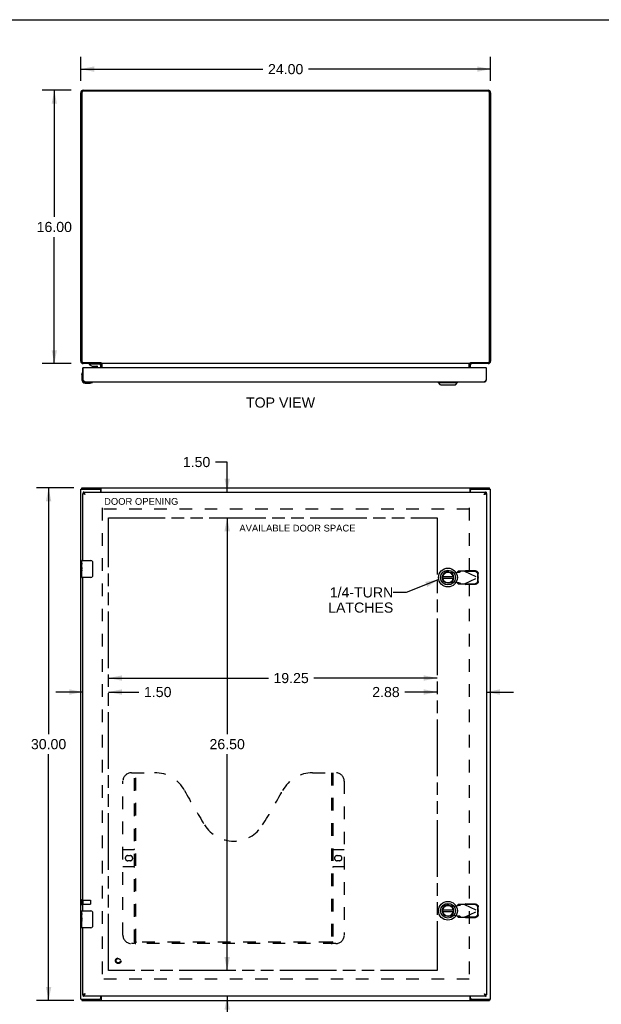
# Model space of a CAD drawing. Header units: inches. Extents: x 0 to 134, y 0 to 87.
# Tile 3 of 4: x 32 to 66, y 29 to 87. Entities that reach past the tile are written whole.
import ezdxf

# ---------------------------------------------------------------- set-up
doc = ezdxf.new("R2010")
doc.units = ezdxf.units.IN
doc.header["$LTSCALE"] = 7.375318
doc.header["$MEASUREMENT"] = 0
doc.linetypes.add('HIDDEN', pattern=[0.2, 0.1, -0.1])
doc.linetypes.add('PHANTOM', pattern=[0.8, 0.45, -0.05, 0.1, -0.05, 0.1, -0.05])
doc.layers.get('0').update_dxf_attribs({"linetype": 'CONTINUOUS'})
for name, color, linetype in [('02___PRT_ALL_AXES', 7, 'CONTINUOUS'), ('1-4_TURN_LH_OVER_24', 7, 'CONTINUOUS'), ('AVAILABLE_DOOR_SPACE', 7, 'CONTINUOUS'), ('DEFAULT_2', 8, 'HIDDEN'), ('DIMENSIONS', 7, 'CONTINUOUS')]:
    doc.layers.add(name, color=color, linetype=linetype)
doc.styles.get("Standard").update_dxf_attribs({"font": 'arial.ttf'})
doc.dimstyles.new('DIMSTYLE_1', dxfattribs={"dimtxt": 0.591603, "dimasz": 0.788804, "dimexe": 0.09, "dimexo": 0.07, "dimgap": 0.0375, "dimtad": 0, "dimtih": 1, "dimtoh": 1, "dimzin": 4, "dimdsep": 46, "dimtxsty": 'Standard', "dimblk": '_FILLED', "dimblk1": '_FILLED', "dimblk2": '_FILLED', "dimcen": 0.09, "dimazin": 1, "dimtfac": 1, "dimtofl": 0, "dimtmove": 0, "dimatfit": 3, "dimldrblk": '_FILLED', "dimfxl": 1, "dimtolj": 1, "dimtzin": 4, "dimarcsym": 0})
doc.dimstyles.get("Standard").update_dxf_attribs({"dimtxt": 0.670483, "dimasz": 0.788804, "dimexe": 0.09, "dimexo": 0.07, "dimgap": 0.09, "dimtad": 0, "dimtih": 1, "dimtoh": 1, "dimzin": 4, "dimdsep": 46, "dimtxsty": 'Standard', "dimblk": '_FILLED', "dimblk1": '_FILLED', "dimblk2": '_FILLED', "dimcen": 0.09, "dimazin": 1, "dimtp": 0.01, "dimtm": 0.01, "dimtfac": 1, "dimtofl": 0, "dimtmove": 0, "dimatfit": 3, "dimldrblk": '_FILLED', "dimfxl": 1, "dimtolj": 1, "dimtzin": 4, "dimarcsym": 0})

# ---------------------------------------------------------------- blocks, each defined once
blk = doc.blocks.new('_FILLED')
at = {"color": 0, "linetype": 'ByBlock'}
blk.add_solid([(0, 0), (-1, 0.2), (-1, -0.2)], dxfattribs=at)
blk = doc.blocks.new('*D1')
at = {"layer": 'DIMENSIONS', "color": 2, "linetype": 'Continuous'}
for p, q in [((35.355, 83.192), (35.355, 84.587)), ((59.355, 83.192), (59.355, 84.587)), ((35.355, 83.877), (46.026, 83.877)), ((59.355, 83.877), (48.685, 83.877))]:
    blk.add_line(p, q, dxfattribs=at)
at = {"layer": 'DIMENSIONS', "color": 2, "linetype": 'Continuous', "xscale": 0.7888040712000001, "yscale": 0.7888040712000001, "zscale": 0.7888040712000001, "rotation": 180}
blk.add_blockref('_FILLED', (35.355, 83.877), dxfattribs=at)
at = {"layer": 'DIMENSIONS', "color": 2, "linetype": 'Continuous', "xscale": 0.7888040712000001, "yscale": 0.7888040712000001, "zscale": 0.7888040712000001}
blk.add_blockref('_FILLED', (59.355, 83.877), dxfattribs=at)
at = {"layer": 'DIMENSIONS', "color": 2, "linetype": 'Continuous', "insert": (47.355, 84.173), "char_height": 0.5916, "width": 2.06731, "attachment_point": 2, "line_spacing_factor": 0.9}
blk.add_mtext('24.00', dxfattribs=at)
blk = doc.blocks.new('*D2')
at = {"layer": 'DIMENSIONS', "color": 2, "linetype": 'Continuous'}
for p, q in [((34.946, 59.374), (32.765, 59.374)), ((33.475, 59.374), (33.475, 44.965)), ((33.475, 29.374), (33.475, 43.782)), ((34.946, 29.374), (32.765, 29.374))]:
    blk.add_line(p, q, dxfattribs=at)
at = {"layer": 'DIMENSIONS', "color": 2, "linetype": 'Continuous', "xscale": 0.7888040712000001, "yscale": 0.7888040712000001, "zscale": 0.7888040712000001}
for p, rotation in [((33.475, 59.374), 90), ((33.475, 29.374), 270)]:
    blk.add_blockref('_FILLED', p, dxfattribs=dict(at, rotation=rotation))
at = {"layer": 'DIMENSIONS', "color": 2, "linetype": 'Continuous', "insert": (33.475, 44.669), "char_height": 0.5916, "width": 2.06731, "attachment_point": 2, "line_spacing_factor": 0.9}
blk.add_mtext('30.00', dxfattribs=at)
blk = doc.blocks.new('*D3')
at = {"layer": 'DIMENSIONS', "color": 2, "linetype": 'Continuous'}
for p, q in [((34.803, 82.639), (33.099, 82.639)), ((33.809, 82.639), (33.809, 75.231)), ((33.809, 66.639), (33.809, 74.048)), ((34.803, 66.639), (33.099, 66.639))]:
    blk.add_line(p, q, dxfattribs=at)
at = {"layer": 'DIMENSIONS', "color": 2, "linetype": 'Continuous', "xscale": 0.7888040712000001, "yscale": 0.7888040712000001, "zscale": 0.7888040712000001}
for p, rotation in [((33.809, 82.639), 90), ((33.809, 66.639), 270)]:
    blk.add_blockref('_FILLED', p, dxfattribs=dict(at, rotation=rotation))
at = {"layer": 'DIMENSIONS', "color": 2, "linetype": 'Continuous', "insert": (33.809, 74.935), "char_height": 0.5916, "width": 2.06731, "attachment_point": 2, "line_spacing_factor": 0.9}
blk.add_mtext('16.00', dxfattribs=at)
blk = doc.blocks.new('*D7')
at = {"layer": 'DIMENSIONS', "color": 2, "linetype": 'Continuous'}
for p, q in [((36.98, 48.241), (46.344, 48.241)), ((56.23, 48.241), (49.003, 48.241))]:
    blk.add_line(p, q, dxfattribs=at)
at = {"layer": 'DIMENSIONS', "color": 2, "linetype": 'Continuous', "xscale": 0.7888040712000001, "yscale": 0.7888040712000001, "zscale": 0.7888040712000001, "rotation": 180}
blk.add_blockref('_FILLED', (36.98, 48.241), dxfattribs=at)
at = {"layer": 'DIMENSIONS', "color": 2, "linetype": 'Continuous', "xscale": 0.7888040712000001, "yscale": 0.7888040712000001, "zscale": 0.7888040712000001}
blk.add_blockref('_FILLED', (56.23, 48.241), dxfattribs=at)
at = {"layer": 'DIMENSIONS', "color": 2, "linetype": 'Continuous', "insert": (47.673, 48.537), "char_height": 0.5916, "width": 2.06731, "attachment_point": 2, "line_spacing_factor": 0.9}
blk.add_mtext('19.25', dxfattribs=at)
blk = doc.blocks.new('*D8')
at = {"layer": 'DIMENSIONS', "color": 2, "linetype": 'Continuous'}
for p, q in [((56.23, 47.423), (54.326, 47.423)), ((59.105, 47.423), (60.683, 47.423))]:
    blk.add_line(p, q, dxfattribs=at)
at = {"layer": 'DIMENSIONS', "color": 2, "linetype": 'Continuous', "xscale": 0.7888040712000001, "yscale": 0.7888040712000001, "zscale": 0.7888040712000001}
blk.add_blockref('_FILLED', (56.23, 47.423), dxfattribs=at)
at = {"layer": 'DIMENSIONS', "color": 2, "linetype": 'Continuous', "xscale": 0.7888040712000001, "yscale": 0.7888040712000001, "zscale": 0.7888040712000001, "rotation": 180}
blk.add_blockref('_FILLED', (59.105, 47.423), dxfattribs=at)
at = {"layer": 'DIMENSIONS', "color": 2, "linetype": 'Continuous', "insert": (54.03, 47.719), "char_height": 0.5916, "width": 1.60766, "attachment_point": 3, "line_spacing_factor": 0.9}
blk.add_mtext('2.88', dxfattribs=at)
blk = doc.blocks.new('*D9')
at = {"layer": 'DIMENSIONS', "color": 2, "linetype": 'Continuous'}
for p, q in [((35.48, 47.423), (33.903, 47.423)), ((36.98, 47.423), (38.765, 47.423))]:
    blk.add_line(p, q, dxfattribs=at)
at = {"layer": 'DIMENSIONS', "color": 2, "linetype": 'Continuous', "xscale": 0.7888040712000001, "yscale": 0.7888040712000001, "zscale": 0.7888040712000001}
blk.add_blockref('_FILLED', (35.48, 47.423), dxfattribs=at)
at = {"layer": 'DIMENSIONS', "color": 2, "linetype": 'Continuous', "xscale": 0.7888040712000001, "yscale": 0.7888040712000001, "zscale": 0.7888040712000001, "rotation": 180}
blk.add_blockref('_FILLED', (36.98, 47.423), dxfattribs=at)
at = {"layer": 'DIMENSIONS', "color": 2, "linetype": 'Continuous', "insert": (39.061, 47.719), "char_height": 0.5916, "width": 1.60766, "attachment_point": 1, "line_spacing_factor": 0.9}
blk.add_mtext('1.50', dxfattribs=at)
blk = doc.blocks.new('*D10')
at = {"layer": 'DIMENSIONS', "color": 2, "linetype": 'Continuous'}
for p, q in [((43.93, 60.883), (43.239, 60.883)), ((43.93, 59.124), (43.93, 60.883)), ((43.93, 57.624), (43.93, 56.046))]:
    blk.add_line(p, q, dxfattribs=at)
at = {"layer": 'DIMENSIONS', "color": 2, "linetype": 'Continuous', "xscale": 0.7888040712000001, "yscale": 0.7888040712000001, "zscale": 0.7888040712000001}
for p, rotation in [((43.93, 59.124), 270), ((43.93, 57.624), 90)]:
    blk.add_blockref('_FILLED', p, dxfattribs=dict(at, rotation=rotation))
at = {"layer": 'DIMENSIONS', "color": 2, "linetype": 'Continuous', "insert": (42.944, 61.179), "char_height": 0.5916, "width": 1.60766, "attachment_point": 3, "line_spacing_factor": 0.9}
blk.add_mtext('1.50', dxfattribs=at)
blk = doc.blocks.new('*D11')
at = {"layer": 'DIMENSIONS', "color": 2, "linetype": 'Continuous'}
for p, q in [((43.93, 57.624), (43.93, 44.965)), ((43.93, 31.124), (43.93, 43.782))]:
    blk.add_line(p, q, dxfattribs=at)
at = {"layer": 'DIMENSIONS', "color": 2, "linetype": 'Continuous', "xscale": 0.7888040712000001, "yscale": 0.7888040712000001, "zscale": 0.7888040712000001}
for p, rotation in [((43.93, 57.624), 90), ((43.93, 31.124), 270)]:
    blk.add_blockref('_FILLED', p, dxfattribs=dict(at, rotation=rotation))
at = {"layer": 'DIMENSIONS', "color": 2, "linetype": 'Continuous', "insert": (43.93, 44.669), "char_height": 0.5916, "width": 2.06731, "attachment_point": 2, "line_spacing_factor": 0.9}
blk.add_mtext('26.50', dxfattribs=at)
blk = doc.blocks.new('*D12')
at = {"layer": 'DIMENSIONS', "color": 2, "linetype": 'Continuous'}
for p, q in [((43.93, 31.124), (43.93, 32.701)), ((43.93, 29.624), (43.93, 27.911)), ((43.93, 27.911), (43.318, 27.911))]:
    blk.add_line(p, q, dxfattribs=at)
at = {"layer": 'DIMENSIONS', "color": 2, "linetype": 'Continuous', "xscale": 0.7888040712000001, "yscale": 0.7888040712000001, "zscale": 0.7888040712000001}
for p, rotation in [((43.93, 31.124), 270), ((43.93, 29.624), 90)]:
    blk.add_blockref('_FILLED', p, dxfattribs=dict(at, rotation=rotation))
at = {"layer": 'DIMENSIONS', "color": 2, "linetype": 'Continuous', "insert": (43.022, 28.207), "char_height": 0.5916, "width": 1.60766, "attachment_point": 3, "line_spacing_factor": 0.9}
blk.add_mtext('1.50', dxfattribs=at)

msp = doc.modelspace()

# ---------------------------------------------------------------- linework, layer by layer
at = {"color": 7, "linetype": 'Continuous'}
for p, q in [((0, 86.768), (134.097, 86.768)), ((35.508, 66.391), (35.48, 66.391)), ((35.854, 66.634), (35.854, 66.595)), ((35.854, 66.634), (36.444, 66.634)), ((35.854, 66.595), (36.024, 66.497)), ((36.024, 66.497), (36.306, 66.497)), ((36.059, 66.639), (36.058, 66.634)), ((36.118, 66.48), (36.258, 66.48)), ((36.318, 66.639), (36.318, 66.634)), ((36.338, 66.391), (36.338, 66.465)), ((36.523, 66.556), (36.523, 66.391)), ((36.53, 66.7), (36.53, 66.639)), ((36.551, 66.683), (36.53, 66.657)), ((36.605, 66.391), (36.605, 66.569)), ((58.105, 66.391), (58.105, 66.569)), ((58.159, 66.683), (58.18, 66.657)), ((58.18, 66.7), (58.18, 66.639)), ((59.077, 66.391), (59.105, 66.391)), ((35.42, 65.996), (35.423, 66.034)), ((35.42, 65.996), (35.42, 65.706)), ((35.467, 66.131), (35.467, 66.131)), ((35.48, 65.701), (35.493, 65.701)), ((59.105, 65.701), (59.092, 65.701)), ((35.62, 65.506), (35.91, 65.506)), ((36.038, 65.551), (36.042, 65.552)), ((36.042, 65.552), (36.043, 65.553)), ((56.303, 65.527), (56.303, 65.566)), ((56.303, 65.527), (57.406, 65.527)), ((56.422, 65.409), (56.303, 65.527)), ((56.422, 65.409), (57.288, 65.409)), ((57.288, 65.409), (57.406, 65.527)), ((57.406, 65.527), (57.406, 65.566)), ((35.418, 59.299), (35.418, 59.374)), ((36.527, 59.299), (36.527, 59.374)), ((58.183, 59.299), (58.183, 59.374)), ((59.292, 59.299), (59.292, 59.374)), ((35.48, 59.049), (35.493, 59.049)), ((35.493, 59.124), (35.493, 59.049)), ((35.615, 58.989), (35.605, 58.996)), ((36.47, 59.299), (36.527, 59.299)), ((58.183, 59.299), (58.24, 59.299)), ((59.092, 59.124), (59.092, 59.049)), ((59.105, 59.049), (59.092, 59.049)), ((35.435, 55.124), (35.945, 55.124)), ((36.045, 55.024), (36.045, 54.224)), ((35.42, 54.508), (35.42, 54.542)), ((35.42, 54.139), (35.42, 54.278)), ((35.945, 54.124), (35.435, 54.124)), ((57.167, 54.162), (56.542, 54.162)), ((56.542, 54.084), (57.167, 54.084)), ((35.435, 34.624), (35.945, 34.624)), ((57.167, 34.662), (56.542, 34.662)), ((56.542, 34.584), (57.167, 34.584)), ((35.42, 34.008), (35.42, 34.042)), ((36.045, 34.524), (36.045, 33.724)), ((35.42, 33.639), (35.42, 33.778)), ((35.945, 33.624), (35.435, 33.624)), ((35.418, 29.449), (35.418, 29.374)), ((35.48, 29.699), (35.493, 29.699)), ((35.493, 29.624), (35.493, 29.699)), ((36.527, 29.449), (36.47, 29.449)), ((36.527, 29.449), (36.527, 29.374)), ((58.24, 29.449), (58.183, 29.449)), ((58.183, 29.449), (58.183, 29.374)), ((58.97, 29.759), (58.98, 29.751)), ((59.105, 29.699), (59.092, 29.699)), ((59.092, 29.624), (59.092, 29.699)), ((59.292, 29.449), (59.292, 29.374))]:
    msp.add_line(p, q, dxfattribs=at)
at = {"color": 3, "linetype": 'Continuous'}
for p, q in [((35.355, 66.784), (35.355, 82.494)), ((35.418, 82.496), (35.418, 66.782)), ((59.212, 82.576), (35.498, 82.576)), ((35.5, 82.639), (59.21, 82.639)), ((59.292, 66.782), (59.292, 82.496)), ((59.355, 82.494), (59.355, 66.784)), ((35.48, 65.701), (35.48, 66.391)), ((35.493, 65.701), (35.493, 66.376)), ((35.498, 66.702), (36.527, 66.702)), ((36.53, 66.639), (35.5, 66.639)), ((59.077, 66.391), (35.508, 66.391)), ((36.53, 66.391), (36.53, 66.569)), ((36.557, 66.639), (36.557, 66.681)), ((58.153, 66.639), (36.557, 66.639)), ((36.592, 66.631), (36.589, 66.634)), ((36.607, 66.391), (36.607, 66.624)), ((58.103, 66.391), (58.103, 66.624)), ((58.153, 66.639), (58.153, 66.681)), ((58.168, 66.693), (58.172, 66.695)), ((59.21, 66.639), (58.18, 66.639)), ((58.18, 66.391), (58.18, 66.569)), ((58.183, 66.702), (59.212, 66.702)), ((59.092, 66.376), (59.092, 65.701)), ((59.105, 65.701), (59.105, 66.391)), ((35.615, 65.566), (58.97, 65.566)), ((35.418, 59.374), (59.292, 59.374)), ((36.549, 59.345), (36.546, 59.353)), ((35.355, 29.449), (35.355, 59.299)), ((35.355, 59.299), (36.47, 59.299)), ((35.48, 55.124), (35.48, 59.049)), ((35.493, 59.124), (59.092, 59.124)), ((36.53, 59.124), (36.53, 59.239)), ((36.557, 59.124), (36.557, 59.33)), ((58.153, 59.124), (58.153, 59.33)), ((58.18, 59.124), (58.18, 59.239)), ((58.24, 59.299), (59.355, 59.299)), ((58.97, 58.989), (58.987, 58.993)), ((59.105, 59.049), (59.105, 29.699)), ((59.355, 29.449), (59.355, 59.299)), ((35.48, 34.624), (35.48, 54.124)), ((35.48, 29.699), (35.48, 33.624)), ((35.355, 29.449), (36.47, 29.449)), ((59.092, 29.624), (35.493, 29.624)), ((35.615, 29.759), (35.599, 29.754)), ((36.53, 29.509), (36.53, 29.624)), ((36.557, 29.624), (36.557, 29.417)), ((58.153, 29.417), (58.153, 29.624)), ((58.162, 29.402), (58.165, 29.395)), ((58.18, 29.509), (58.18, 29.624)), ((58.24, 29.449), (59.355, 29.449)), ((35.418, 29.374), (59.292, 29.374))]:
    msp.add_line(p, q, dxfattribs=at)
for points in [[(36.504, 66.624), (36.504, 66.624), (36.505, 66.624), (36.505, 66.624), (36.506, 66.624), (36.507, 66.624), (36.508, 66.625), (36.509, 66.626), (36.51, 66.627), (36.512, 66.628), (36.513, 66.629)], [(36.513, 66.629), (36.516, 66.631), (36.517, 66.633), (36.519, 66.634), (36.52, 66.635)], [(36.52, 66.635), (36.522, 66.636), (36.524, 66.637), (36.525, 66.638)], [(36.54, 66.695), (36.539, 66.695), (36.537, 66.696), (36.536, 66.696), (36.535, 66.697), (36.534, 66.698), (36.533, 66.699), (36.532, 66.699), (36.531, 66.7), (36.53, 66.701), (36.528, 66.702), (36.527, 66.702)], [(36.557, 66.681), (36.556, 66.682), (36.555, 66.683), (36.554, 66.684), (36.553, 66.685), (36.552, 66.686), (36.551, 66.687), (36.55, 66.688), (36.549, 66.689), (36.548, 66.69), (36.547, 66.69), (36.546, 66.691), (36.545, 66.692), (36.544, 66.692), (36.543, 66.693), (36.54, 66.695)], [(36.589, 66.634), (36.588, 66.635), (36.587, 66.636), (36.586, 66.637), (36.585, 66.638), (36.584, 66.638), (36.583, 66.639), (36.581, 66.639), (36.58, 66.639), (36.579, 66.639)], [(36.607, 66.624), (36.606, 66.624), (36.605, 66.624), (36.604, 66.624), (36.603, 66.624), (36.602, 66.624), (36.6, 66.624), (36.599, 66.625), (36.598, 66.626), (36.596, 66.627), (36.595, 66.628), (36.594, 66.629), (36.593, 66.63), (36.592, 66.631)], [(58.103, 66.624), (58.104, 66.624), (58.105, 66.624), (58.106, 66.624), (58.108, 66.624), (58.109, 66.624), (58.11, 66.624), (58.112, 66.625), (58.113, 66.626), (58.114, 66.627), (58.115, 66.628), (58.117, 66.629), (58.118, 66.63), (58.119, 66.631)], [(58.119, 66.631), (58.121, 66.634), (58.122, 66.635), (58.123, 66.636), (58.125, 66.637), (58.126, 66.638), (58.127, 66.638), (58.128, 66.639), (58.129, 66.639), (58.13, 66.639), (58.131, 66.639)], [(58.153, 66.681), (58.154, 66.682), (58.155, 66.683), (58.156, 66.684), (58.158, 66.685), (58.159, 66.686), (58.16, 66.687), (58.161, 66.688), (58.162, 66.689), (58.163, 66.69), (58.164, 66.69), (58.165, 66.691), (58.166, 66.692), (58.167, 66.692), (58.168, 66.693)], [(58.172, 66.695), (58.173, 66.696), (58.174, 66.696), (58.175, 66.697), (58.176, 66.698), (58.177, 66.699), (58.179, 66.699), (58.18, 66.7), (58.181, 66.701), (58.182, 66.702), (58.183, 66.702)], [(58.19, 66.635), (58.188, 66.636), (58.187, 66.637), (58.185, 66.638)], [(58.195, 66.631), (58.193, 66.633), (58.192, 66.634), (58.19, 66.635)], [(58.206, 66.624), (58.206, 66.624), (58.206, 66.624), (58.205, 66.624), (58.204, 66.624), (58.204, 66.624), (58.203, 66.625), (58.201, 66.626), (58.2, 66.627), (58.199, 66.628), (58.198, 66.629), (58.195, 66.631)], [(35.615, 65.566), (35.61, 65.567), (35.605, 65.568), (35.6, 65.569), (35.595, 65.571), (35.59, 65.574), (35.585, 65.577), (35.58, 65.58), (35.575, 65.585), (35.57, 65.589), (35.564, 65.594), (35.559, 65.6), (35.554, 65.606), (35.549, 65.612), (35.544, 65.619), (35.539, 65.626), (35.534, 65.634), (35.529, 65.642), (35.524, 65.65), (35.519, 65.658), (35.514, 65.667), (35.509, 65.675), (35.503, 65.684), (35.498, 65.693), (35.493, 65.701)], [(59.092, 65.701), (59.087, 65.693), (59.082, 65.684), (59.077, 65.675), (59.072, 65.667), (59.067, 65.658), (59.062, 65.65), (59.057, 65.642), (59.052, 65.634), (59.047, 65.626), (59.041, 65.619), (59.036, 65.612), (59.031, 65.606), (59.026, 65.6), (59.021, 65.594), (59.016, 65.589), (59.011, 65.585), (59.006, 65.58), (59.001, 65.577), (58.996, 65.574), (58.991, 65.571), (58.986, 65.569), (58.98, 65.568), (58.975, 65.567), (58.97, 65.566)], [(36.546, 59.353), (36.545, 59.355), (36.544, 59.357), (36.543, 59.359), (36.542, 59.361), (36.541, 59.363), (36.54, 59.365), (36.539, 59.366), (36.537, 59.368), (36.536, 59.369), (36.535, 59.37), (36.534, 59.371), (36.533, 59.372), (36.532, 59.372), (36.531, 59.373), (36.53, 59.373), (36.528, 59.373), (36.527, 59.374)], [(58.153, 59.33), (58.154, 59.332), (58.155, 59.333), (58.156, 59.335), (58.158, 59.337), (58.159, 59.339), (58.16, 59.341), (58.161, 59.343), (58.162, 59.345), (58.165, 59.353)], [(58.165, 59.353), (58.166, 59.355), (58.167, 59.357), (58.168, 59.359), (58.169, 59.361), (58.17, 59.363), (58.171, 59.365), (58.172, 59.366), (58.173, 59.368), (58.174, 59.369), (58.175, 59.37), (58.176, 59.371), (58.177, 59.372), (58.179, 59.372), (58.18, 59.373), (58.181, 59.373), (58.182, 59.373), (58.183, 59.374)], [(35.615, 58.989), (35.599, 58.993), (35.591, 58.995), (35.583, 58.998), (35.575, 59), (35.567, 59.002), (35.56, 59.005), (35.553, 59.007), (35.545, 59.009), (35.539, 59.012), (35.532, 59.014), (35.526, 59.016), (35.52, 59.019), (35.514, 59.021), (35.509, 59.023), (35.504, 59.025), (35.5, 59.028), (35.496, 59.03), (35.492, 59.032), (35.489, 59.035), (35.486, 59.037), (35.484, 59.039), (35.482, 59.042), (35.481, 59.044), (35.481, 59.046), (35.48, 59.049)], [(35.615, 58.989), (35.61, 58.997), (35.605, 59.006), (35.6, 59.015), (35.595, 59.024), (35.59, 59.032), (35.585, 59.04), (35.58, 59.048), (35.575, 59.056), (35.57, 59.064), (35.564, 59.071), (35.559, 59.078), (35.554, 59.084), (35.549, 59.09), (35.544, 59.096), (35.539, 59.101), (35.534, 59.105), (35.529, 59.11), (35.524, 59.113), (35.519, 59.116), (35.514, 59.119), (35.509, 59.121), (35.503, 59.122), (35.498, 59.123), (35.493, 59.124)], [(36.557, 59.33), (36.556, 59.332), (36.555, 59.333), (36.554, 59.335), (36.553, 59.337), (36.552, 59.339), (36.551, 59.341), (36.55, 59.343), (36.549, 59.345)], [(59.092, 59.124), (59.087, 59.123), (59.082, 59.122), (59.077, 59.121), (59.072, 59.119), (59.067, 59.116), (59.062, 59.113), (59.057, 59.11), (59.052, 59.105), (59.047, 59.101), (59.041, 59.096), (59.036, 59.09), (59.031, 59.084), (59.026, 59.078), (59.021, 59.071), (59.016, 59.064), (59.011, 59.056), (59.006, 59.048), (59.001, 59.04), (58.996, 59.032), (58.991, 59.024), (58.986, 59.015), (58.98, 59.006), (58.975, 58.997), (58.97, 58.989)], [(58.987, 58.993), (58.995, 58.995), (59.003, 58.998), (59.01, 59), (59.018, 59.002), (59.026, 59.005), (59.033, 59.007), (59.04, 59.009), (59.047, 59.012), (59.054, 59.014), (59.06, 59.016), (59.066, 59.019), (59.071, 59.021), (59.077, 59.023), (59.081, 59.025), (59.086, 59.028), (59.09, 59.03), (59.093, 59.032), (59.096, 59.035), (59.099, 59.037), (59.101, 59.039), (59.103, 59.042), (59.104, 59.044), (59.105, 59.046), (59.105, 59.049)], [(35.599, 29.754), (35.591, 29.752), (35.583, 29.749), (35.575, 29.747), (35.567, 29.745), (35.56, 29.742), (35.553, 29.74), (35.545, 29.738), (35.539, 29.735), (35.532, 29.733), (35.526, 29.731), (35.52, 29.729), (35.514, 29.726), (35.509, 29.724), (35.504, 29.722), (35.5, 29.719), (35.496, 29.717), (35.492, 29.715), (35.489, 29.712), (35.486, 29.71), (35.484, 29.708), (35.482, 29.705), (35.481, 29.703), (35.481, 29.701), (35.48, 29.699)], [(35.493, 29.624), (35.498, 29.624), (35.503, 29.625), (35.509, 29.626), (35.514, 29.628), (35.519, 29.631), (35.524, 29.634), (35.529, 29.637), (35.534, 29.642), (35.539, 29.646), (35.544, 29.651), (35.549, 29.657), (35.554, 29.663), (35.559, 29.67), (35.564, 29.676), (35.57, 29.684), (35.575, 29.691), (35.58, 29.699), (35.585, 29.707), (35.59, 29.715), (35.595, 29.724), (35.6, 29.732), (35.605, 29.741), (35.61, 29.75), (35.615, 29.759)], [(36.546, 29.395), (36.545, 29.392), (36.544, 29.39), (36.543, 29.388), (36.542, 29.386), (36.541, 29.384), (36.54, 29.382), (36.539, 29.381), (36.537, 29.379), (36.536, 29.378), (36.535, 29.377), (36.534, 29.376), (36.533, 29.375), (36.532, 29.375), (36.531, 29.374), (36.53, 29.374), (36.528, 29.374), (36.527, 29.374)], [(36.557, 29.417), (36.556, 29.416), (36.555, 29.414), (36.554, 29.412), (36.553, 29.411), (36.552, 29.409), (36.551, 29.406), (36.55, 29.404), (36.549, 29.402), (36.546, 29.395)], [(58.153, 29.417), (58.154, 29.416), (58.155, 29.414), (58.156, 29.412), (58.158, 29.411), (58.159, 29.409), (58.16, 29.406), (58.161, 29.404), (58.162, 29.402)], [(58.165, 29.395), (58.166, 29.392), (58.167, 29.39), (58.168, 29.388), (58.169, 29.386), (58.17, 29.384), (58.171, 29.382), (58.172, 29.381), (58.173, 29.379), (58.174, 29.378), (58.175, 29.377), (58.176, 29.376), (58.177, 29.375), (58.179, 29.375), (58.18, 29.374), (58.181, 29.374), (58.182, 29.374), (58.183, 29.374)], [(58.97, 29.759), (58.987, 29.754), (58.995, 29.752), (59.003, 29.749), (59.01, 29.747), (59.018, 29.745), (59.026, 29.742), (59.033, 29.74), (59.04, 29.738), (59.047, 29.735), (59.054, 29.733), (59.06, 29.731), (59.066, 29.729), (59.071, 29.726), (59.077, 29.724), (59.081, 29.722), (59.086, 29.719), (59.09, 29.717), (59.093, 29.715), (59.096, 29.712), (59.099, 29.71), (59.101, 29.708), (59.103, 29.705), (59.104, 29.703), (59.105, 29.701), (59.105, 29.699)], [(58.97, 29.759), (58.975, 29.75), (58.98, 29.741), (58.986, 29.732), (58.991, 29.724), (58.996, 29.715), (59.001, 29.707), (59.006, 29.699), (59.011, 29.691), (59.016, 29.684), (59.021, 29.676), (59.026, 29.67), (59.031, 29.663), (59.036, 29.657), (59.041, 29.651), (59.047, 29.646), (59.052, 29.642), (59.057, 29.637), (59.062, 29.634), (59.067, 29.631), (59.072, 29.628), (59.077, 29.626), (59.082, 29.625), (59.087, 29.624), (59.092, 29.624)]]:
    msp.add_lwpolyline(points, dxfattribs=at)
at = {"color": 7, "linetype": 'Continuous'}
for points in [[(36.551, 66.683), (36.55, 66.684), (36.549, 66.685), (36.547, 66.686), (36.546, 66.688), (36.545, 66.69), (36.545, 66.692)], [(58.159, 66.683), (58.161, 66.684), (58.162, 66.685), (58.163, 66.686), (58.164, 66.688), (58.165, 66.69), (58.166, 66.692)], [(35.467, 66.131), (35.466, 66.13), (35.466, 66.128), (35.465, 66.125)], [(36.043, 65.553), (36.045, 65.553), (36.045, 65.553)], [(35.559, 59.028), (35.554, 59.031), (35.549, 59.034), (35.544, 59.036), (35.539, 59.038), (35.534, 59.041), (35.529, 59.042), (35.524, 59.044), (35.519, 59.045), (35.514, 59.047), (35.509, 59.047), (35.503, 59.048), (35.498, 59.048), (35.493, 59.049)], [(35.57, 59.022), (35.564, 59.025), (35.559, 59.028)], [(35.615, 58.989), (35.611, 58.992), (35.606, 58.995), (35.601, 58.998), (35.597, 59.001), (35.592, 59.004), (35.588, 59.007), (35.584, 59.01), (35.58, 59.013), (35.576, 59.016), (35.573, 59.019), (35.57, 59.022), (35.569, 59.022)], [(35.605, 58.996), (35.6, 59), (35.595, 59.004), (35.59, 59.008), (35.585, 59.012), (35.58, 59.015), (35.575, 59.019), (35.57, 59.022)], [(36.538, 59.291), (36.537, 59.292), (36.536, 59.294), (36.535, 59.295), (36.533, 59.296), (36.532, 59.297), (36.531, 59.297), (36.53, 59.298), (36.529, 59.298), (36.528, 59.299), (36.527, 59.299)], [(36.557, 59.278), (36.556, 59.278), (36.555, 59.277), (36.554, 59.278), (36.552, 59.278), (36.551, 59.278), (36.55, 59.278), (36.549, 59.279), (36.548, 59.279), (36.547, 59.28), (36.546, 59.281), (36.545, 59.282), (36.544, 59.283), (36.543, 59.284), (36.542, 59.286), (36.541, 59.287), (36.54, 59.288), (36.538, 59.291)], [(58.153, 59.278), (58.155, 59.278), (58.156, 59.277), (58.157, 59.278), (58.158, 59.278), (58.159, 59.278), (58.16, 59.278), (58.161, 59.279), (58.163, 59.279), (58.164, 59.28), (58.165, 59.281), (58.166, 59.282), (58.167, 59.283), (58.168, 59.284), (58.169, 59.286), (58.17, 59.287), (58.171, 59.288)], [(58.171, 59.288), (58.173, 59.291), (58.174, 59.292), (58.175, 59.294), (58.176, 59.295), (58.177, 59.296), (58.178, 59.297), (58.179, 59.297), (58.18, 59.298), (58.181, 59.298), (58.182, 59.299), (58.183, 59.299)], [(59.021, 59.025), (59.016, 59.022), (59.011, 59.019), (59.006, 59.015), (59.001, 59.012), (58.996, 59.008), (58.991, 59.004), (58.986, 59), (58.98, 58.996), (58.97, 58.989)], [(58.97, 58.989), (58.975, 58.992), (58.98, 58.995), (58.984, 58.998), (58.989, 59.001), (58.993, 59.004), (58.998, 59.007), (59.002, 59.01), (59.006, 59.013), (59.009, 59.016), (59.013, 59.019), (59.016, 59.022), (59.017, 59.022)], [(59.031, 59.031), (59.026, 59.028), (59.021, 59.025)], [(59.092, 59.049), (59.087, 59.048), (59.082, 59.048), (59.077, 59.047), (59.072, 59.047), (59.067, 59.045), (59.062, 59.044), (59.057, 59.042), (59.052, 59.041), (59.047, 59.038), (59.041, 59.036), (59.036, 59.034), (59.031, 59.031)], [(36.038, 55.06), (36.04, 55.054), (36.042, 55.048), (36.043, 55.042), (36.044, 55.036), (36.045, 55.03), (36.045, 55.024)], [(36.045, 54.224), (36.045, 54.217), (36.044, 54.211), (36.043, 54.205), (36.042, 54.199), (36.04, 54.193), (36.038, 54.187)], [(36.038, 34.56), (36.04, 34.554), (36.042, 34.548), (36.043, 34.542), (36.044, 34.536), (36.045, 34.53), (36.045, 34.524)], [(36.045, 33.724), (36.045, 33.717), (36.044, 33.711), (36.043, 33.705), (36.042, 33.699), (36.04, 33.693), (36.038, 33.687)], [(35.493, 29.699), (35.498, 29.699), (35.503, 29.699), (35.509, 29.7), (35.514, 29.701), (35.519, 29.702), (35.524, 29.703), (35.529, 29.705), (35.534, 29.707), (35.539, 29.709), (35.544, 29.711), (35.549, 29.713), (35.554, 29.716)], [(35.554, 29.716), (35.559, 29.719), (35.564, 29.722)], [(35.564, 29.722), (35.57, 29.725), (35.575, 29.729), (35.58, 29.732), (35.585, 29.736), (35.59, 29.739), (35.595, 29.743), (35.6, 29.747), (35.605, 29.751), (35.615, 29.759)], [(35.615, 29.759), (35.611, 29.756), (35.606, 29.753), (35.601, 29.75), (35.597, 29.747), (35.592, 29.744), (35.588, 29.741), (35.584, 29.738), (35.58, 29.735), (35.576, 29.732), (35.573, 29.729), (35.57, 29.726), (35.569, 29.725)], [(36.54, 29.459), (36.538, 29.456), (36.537, 29.455), (36.536, 29.454), (36.535, 29.452), (36.533, 29.451), (36.532, 29.45), (36.531, 29.45), (36.53, 29.449), (36.529, 29.449), (36.528, 29.449), (36.527, 29.449)], [(36.557, 29.469), (36.556, 29.47), (36.555, 29.47), (36.554, 29.47), (36.552, 29.469), (36.551, 29.469), (36.55, 29.469), (36.549, 29.468), (36.548, 29.468), (36.547, 29.467), (36.546, 29.466), (36.545, 29.465), (36.544, 29.464), (36.543, 29.463), (36.542, 29.462), (36.541, 29.46), (36.54, 29.459)], [(58.153, 29.469), (58.155, 29.47), (58.156, 29.47), (58.157, 29.47), (58.158, 29.469), (58.159, 29.469), (58.16, 29.469), (58.161, 29.468), (58.163, 29.468), (58.164, 29.467), (58.165, 29.466), (58.166, 29.465), (58.167, 29.464), (58.168, 29.463), (58.169, 29.462), (58.17, 29.46), (58.171, 29.459), (58.173, 29.456)], [(58.173, 29.456), (58.174, 29.455), (58.175, 29.454), (58.176, 29.452), (58.177, 29.451), (58.178, 29.45), (58.179, 29.45), (58.18, 29.449), (58.181, 29.449), (58.182, 29.449), (58.183, 29.449)], [(58.97, 29.759), (58.975, 29.756), (58.98, 29.753), (58.984, 29.75), (58.989, 29.747), (58.993, 29.744), (58.998, 29.741), (59.002, 29.738), (59.006, 29.735), (59.009, 29.732), (59.013, 29.729), (59.016, 29.726), (59.017, 29.725)], [(58.98, 29.751), (58.986, 29.747), (58.991, 29.743), (58.996, 29.739), (59.001, 29.736), (59.006, 29.732), (59.011, 29.729), (59.016, 29.725)], [(59.016, 29.725), (59.021, 29.722), (59.026, 29.719)], [(59.026, 29.719), (59.031, 29.716), (59.036, 29.713), (59.041, 29.711), (59.047, 29.709), (59.052, 29.707), (59.057, 29.705), (59.062, 29.703), (59.067, 29.702), (59.072, 29.701), (59.077, 29.7), (59.082, 29.699), (59.087, 29.699), (59.092, 29.699)]]:
    msp.add_lwpolyline(points, dxfattribs=at)
for centre, radius in [((56.855, 54.123), 0.551), ((56.855, 54.123), 0.433), ((56.855, 54.123), 0.329), ((56.855, 54.123), 0.317), ((56.855, 34.623), 0.551), ((56.855, 34.623), 0.433), ((56.855, 34.623), 0.329), ((56.855, 34.623), 0.317)]:
    msp.add_circle(centre, radius, dxfattribs=at)
at = {"color": 3, "linetype": 'Continuous'}
for centre, radius, start, end in [((35.5, 82.494), 0.145, 90, 180), ((35.498, 82.496), 0.08, 90, 180), ((59.21, 82.494), 0.145, 0, 90), ((59.212, 82.496), 0.08, 0, 90), ((35.5, 66.784), 0.145, 180, 270), ((35.498, 66.782), 0.08, 180, 270), ((35.508, 66.376), 0.015, 90, 180), ((36.46, 66.569), 0.07, 0, 86.76869), ((58.25, 66.569), 0.07, 93.23129, 180), ((59.077, 66.376), 0.015, 0, 90), ((59.21, 66.784), 0.145, 270, 360), ((59.212, 66.782), 0.08, 270, 360), ((35.615, 65.701), 0.135, 180, 270), ((58.97, 65.701), 0.135, 270, 360), ((36.47, 59.239), 0.06, 0, 90), ((58.24, 59.239), 0.06, 90, 180), ((36.47, 29.509), 0.06, 270, 360), ((58.24, 29.509), 0.06, 180, 270)]:
    msp.add_arc(centre, radius, start, end, dxfattribs=at)
at = {"color": 7, "linetype": 'Continuous'}
for centre, radius, start, end in [((36.118, 66.57), 0.09, 235.07511, 270), ((36.258, 66.57), 0.09, 270, 304.75269), ((36.306, 66.465), 0.0317, 0, 90), ((36.444, 66.556), 0.0787, 0, 90), ((36.46, 66.569), 0.145, 48.01171, 51.24508), ((36.46, 66.569), 0.145, 0, 25.39696), ((58.25, 66.569), 0.145, 154.60304, 180), ((58.25, 66.569), 0.145, 128.75492, 131.98829), ((35.67, 65.996), 0.25, 149.11011, 180), ((35.62, 65.706), 0.2, 180, 270), ((35.469, 66.116), 0.015, 96.37959, 149.11011), ((35.465, 66.116), 0.015, 0, 83.62041), ((35.91, 65.756), 0.25, 270, 300.88989), ((36.03, 65.551), 0.015, 6.37959, 90), ((36.03, 65.555), 0.015, 300.88989, 353.62041), ((35.435, 55.109), 0.015, 90, 180), ((35.945, 55.024), 0.1, 21.19986, 90), ((35.945, 54.224), 0.1, 270, 338.79459), ((56.855, 54.123), 0.315, 10.07866, 349.92134), ((35.435, 54.139), 0.015, 180, 270), ((35.435, 34.609), 0.015, 90, 180), ((35.945, 34.524), 0.1, 21.19986, 90), ((56.855, 34.623), 0.315, 10.07866, 349.92134), ((35.435, 33.639), 0.015, 180, 270), ((35.945, 33.724), 0.1, 270, 338.79459)]:
    msp.add_arc(centre, radius, start, end, dxfattribs=at)
at = {"layer": '02___PRT_ALL_AXES', "color": 7, "linetype": 'Continuous'}
for p, q in [((35.42, 54.965), (35.42, 55.109)), ((35.42, 54.709), (35.42, 54.961)), ((35.429, 54.907), (35.42, 54.907)), ((35.43, 54.739), (35.43, 54.896)), ((35.42, 54.739), (35.43, 54.739)), ((35.42, 54.139), (35.42, 54.706)), ((35.423, 54.676), (35.42, 54.676)), ((35.42, 54.544), (35.43, 54.544)), ((35.42, 54.508), (35.43, 54.508)), ((35.42, 54.445), (35.43, 54.445)), ((35.42, 54.278), (35.43, 54.278)), ((35.43, 54.555), (35.43, 54.608)), ((35.43, 54.278), (35.43, 54.508)), ((35.42, 34.465), (35.42, 34.609)), ((35.42, 34.209), (35.42, 34.461)), ((35.429, 34.407), (35.42, 34.407)), ((35.42, 34.239), (35.43, 34.239)), ((35.42, 33.639), (35.42, 34.206)), ((35.423, 34.176), (35.42, 34.176)), ((35.42, 34.044), (35.43, 34.044)), ((35.42, 34.008), (35.43, 34.008)), ((35.43, 34.239), (35.43, 34.396)), ((35.43, 34.055), (35.43, 34.108)), ((35.43, 33.778), (35.43, 34.008)), ((35.42, 33.945), (35.43, 33.945)), ((35.42, 33.778), (35.43, 33.778))]:
    msp.add_line(p, q, dxfattribs=at)
at = {"layer": '02___PRT_ALL_AXES', "color": 8, "linetype": 'HIDDEN'}
for p, q in [((35.473, 35), (35.473, 35.248)), ((35.473, 35.248), (35.92, 35.248)), ((35.473, 35), (35.92, 35))]:
    msp.add_line(p, q, dxfattribs=at)
at = {"layer": '02___PRT_ALL_AXES', "color": 7, "linetype": 'Continuous'}
for points in [[(35.42, 54.965), (35.42, 54.961), (35.421, 54.957), (35.422, 54.952), (35.423, 54.946), (35.424, 54.939), (35.426, 54.931), (35.427, 54.923), (35.428, 54.914), (35.429, 54.905), (35.43, 54.896)], [(35.42, 54.709), (35.42, 54.701), (35.421, 54.694), (35.422, 54.685), (35.423, 54.677), (35.425, 54.659)], [(35.425, 54.659), (35.426, 54.65), (35.427, 54.641), (35.428, 54.632), (35.429, 54.624), (35.43, 54.616), (35.43, 54.608)], [(35.43, 54.555), (35.43, 54.549), (35.429, 54.543), (35.429, 54.537), (35.428, 54.531), (35.428, 54.525), (35.427, 54.519)], [(35.42, 34.465), (35.42, 34.461), (35.421, 34.457), (35.422, 34.452), (35.423, 34.446), (35.424, 34.439), (35.426, 34.431), (35.427, 34.423), (35.428, 34.414), (35.429, 34.405), (35.43, 34.396)], [(35.42, 34.209), (35.42, 34.201), (35.421, 34.194), (35.422, 34.185), (35.423, 34.177), (35.425, 34.159)], [(35.425, 34.159), (35.426, 34.15), (35.427, 34.141), (35.428, 34.132), (35.429, 34.124), (35.43, 34.116), (35.43, 34.108)], [(35.43, 34.055), (35.43, 34.049), (35.429, 34.043), (35.429, 34.037), (35.428, 34.031), (35.428, 34.025), (35.427, 34.019)]]:
    msp.add_lwpolyline(points, dxfattribs=at)
at = {"layer": '02___PRT_ALL_AXES', "color": 8, "linetype": 'HIDDEN'}
msp.add_circle((37.555, 31.699), 0.124, dxfattribs=at)
at = {"layer": '02___PRT_ALL_AXES', "color": 7, "linetype": 'Continuous'}
for start, end in [(180, 180.52278), (190.44384, 193.08702)]:
    msp.add_arc((35.62, 65.706), 0.2, start, end, dxfattribs=at)
for centre in [(35.62, 54.542), (35.62, 34.042)]:
    msp.add_ellipse(centre, major_axis=(0.2, 0), ratio=0.432808, start_param=3.141593, end_param=3.403409, dxfattribs=at)
at = {"layer": 'AVAILABLE_DOOR_SPACE', "color": 40, "linetype": 'PHANTOM'}
for p, q in [((36.98, 31.124), (36.98, 57.624)), ((36.98, 57.624), (56.23, 57.624)), ((56.23, 57.624), (56.23, 31.124)), ((56.23, 31.124), (36.98, 31.124))]:
    msp.add_line(p, q, dxfattribs=at)
at = {"layer": 'DEFAULT_2', "color": 8, "linetype": 'HIDDEN'}
for p, q in [((36.605, 58.199), (36.605, 30.549)), ((58.105, 58.199), (58.105, 30.549)), ((58.103, 58.124), (36.607, 58.124)), ((56.915, 54.452), (57.209, 54.399)), ((57.209, 54.399), (57.406, 54.436)), ((57.406, 54.436), (57.438, 54.439)), ((57.451, 54.497), (57.41, 54.451)), ((57.41, 54.451), (57.565, 54.451)), ((57.825, 54.497), (57.451, 54.497)), ((57.565, 54.451), (57.606, 54.497)), ((57.825, 54.497), (58.613, 54.123)), ((57.853, 54.484), (57.873, 54.525)), ((58.444, 54.474), (57.853, 54.484)), ((58.464, 54.515), (57.873, 54.525)), ((58.606, 54.126), (58.603, 54.319)), ((58.626, 54.168), (58.606, 54.126)), ((58.626, 54.168), (58.622, 54.153)), ((58.626, 54.168), (58.623, 54.361)), ((57.209, 53.847), (56.915, 53.794)), ((57.406, 53.81), (57.209, 53.847)), ((57.565, 53.795), (57.41, 53.795)), ((57.41, 53.795), (57.451, 53.749)), ((57.451, 53.749), (57.825, 53.749)), ((57.606, 53.749), (57.565, 53.795)), ((57.825, 53.749), (58.613, 54.123)), ((57.841, 53.739), (57.825, 53.749)), ((57.853, 53.762), (58.444, 53.773)), ((57.873, 53.721), (57.853, 53.762)), ((57.873, 53.721), (58.464, 53.731)), ((58.603, 53.927), (58.606, 54.12)), ((58.606, 54.12), (58.626, 54.078)), ((58.617, 54.138), (58.613, 54.123)), ((58.613, 54.123), (58.617, 54.108)), ((58.622, 54.153), (58.617, 54.138)), ((58.617, 54.108), (58.622, 54.093)), ((58.622, 54.093), (58.626, 54.078)), ((58.623, 53.885), (58.626, 54.078)), ((38.325, 42.699), (39.68, 42.699)), ((38.5, 32.789), (38.5, 42.699)), ((38.58, 32.819), (38.58, 42.699)), ((48.93, 42.699), (50.285, 42.699)), ((50.03, 42.699), (50.03, 32.819)), ((50.11, 42.699), (50.11, 32.789)), ((37.825, 33.199), (37.825, 42.199)), ((50.785, 42.199), (50.785, 33.199)), ((37.825, 38.199), (38.46, 38.199)), ((50.15, 38.199), (50.785, 38.199)), ((38.112, 37.849), (38.249, 37.849)), ((38.249, 37.549), (38.112, 37.549)), ((50.362, 37.849), (50.499, 37.849)), ((50.499, 37.549), (50.362, 37.549)), ((38.46, 37.199), (37.825, 37.199)), ((50.785, 37.199), (50.15, 37.199)), ((35.43, 35.266), (35.43, 34.982)), ((35.473, 35.266), (35.473, 34.982)), ((35.93, 35.238), (35.93, 35.01)), ((56.915, 34.952), (57.209, 34.899)), ((57.209, 34.899), (57.406, 34.936)), ((57.406, 34.936), (57.438, 34.939)), ((57.451, 34.997), (57.41, 34.951)), ((57.41, 34.951), (57.565, 34.951)), ((57.825, 34.997), (57.451, 34.997)), ((57.565, 34.951), (57.606, 34.997)), ((57.825, 34.997), (58.613, 34.623)), ((57.825, 34.249), (58.613, 34.623)), ((57.853, 34.984), (57.873, 35.025)), ((58.444, 34.974), (57.853, 34.984)), ((58.464, 35.015), (57.873, 35.025)), ((58.606, 34.626), (58.603, 34.819)), ((58.603, 34.427), (58.606, 34.62)), ((58.626, 34.668), (58.606, 34.626)), ((58.606, 34.62), (58.626, 34.578)), ((58.617, 34.638), (58.613, 34.623)), ((58.613, 34.623), (58.617, 34.608)), ((58.622, 34.653), (58.617, 34.638)), ((58.617, 34.608), (58.622, 34.593)), ((58.626, 34.668), (58.622, 34.653)), ((58.622, 34.593), (58.626, 34.578)), ((58.626, 34.668), (58.623, 34.861)), ((58.623, 34.385), (58.626, 34.578)), ((57.209, 34.347), (56.915, 34.294)), ((57.406, 34.31), (57.209, 34.347)), ((57.565, 34.295), (57.41, 34.295)), ((57.41, 34.295), (57.451, 34.249)), ((57.451, 34.249), (57.825, 34.249)), ((57.606, 34.249), (57.565, 34.295)), ((57.841, 34.239), (57.825, 34.249)), ((57.853, 34.262), (58.444, 34.273)), ((57.873, 34.221), (57.853, 34.262)), ((57.873, 34.221), (58.464, 34.231)), ((50.285, 32.699), (38.325, 32.699)), ((50.026, 32.779), (38.584, 32.779)), ((58.103, 30.624), (36.607, 30.624))]:
    msp.add_line(p, q, dxfattribs=at)
for points in [[(57.41, 54.451), (57.41, 54.449), (57.409, 54.446), (57.408, 54.444), (57.408, 54.441), (57.407, 54.439), (57.406, 54.436)], [(57.438, 54.439), (57.453, 54.44), (57.469, 54.441), (57.483, 54.442), (57.497, 54.443), (57.51, 54.444), (57.521, 54.445), (57.532, 54.446), (57.541, 54.447), (57.55, 54.448), (57.556, 54.449), (57.561, 54.45), (57.565, 54.451)], [(57.825, 54.497), (57.841, 54.507), (57.849, 54.511), (57.857, 54.516), (57.865, 54.521), (57.873, 54.525)], [(58.603, 54.319), (58.602, 54.334), (58.599, 54.349), (58.595, 54.363), (58.59, 54.377), (58.583, 54.391), (58.575, 54.404), (58.566, 54.416), (58.555, 54.427), (58.544, 54.437), (58.531, 54.446), (58.518, 54.454), (58.504, 54.461), (58.489, 54.466), (58.474, 54.47), (58.459, 54.473), (58.444, 54.474)], [(58.464, 54.515), (58.479, 54.514), (58.494, 54.512), (58.509, 54.508), (58.524, 54.502), (58.538, 54.496), (58.551, 54.488), (58.563, 54.479), (58.575, 54.469), (58.585, 54.458), (58.595, 54.445), (58.603, 54.433), (58.61, 54.419), (58.615, 54.405), (58.619, 54.39), (58.622, 54.376), (58.623, 54.361)], [(57.565, 53.795), (57.561, 53.796), (57.556, 53.797), (57.55, 53.798), (57.541, 53.799), (57.532, 53.8), (57.521, 53.801), (57.51, 53.802), (57.497, 53.803), (57.483, 53.804), (57.469, 53.805), (57.453, 53.806), (57.438, 53.807), (57.406, 53.81)], [(57.406, 53.81), (57.407, 53.807), (57.408, 53.805), (57.408, 53.802), (57.409, 53.8), (57.41, 53.797), (57.41, 53.795)], [(57.873, 53.721), (57.865, 53.725), (57.857, 53.73), (57.849, 53.735), (57.841, 53.739)], [(58.444, 53.773), (58.459, 53.774), (58.474, 53.776), (58.489, 53.78), (58.504, 53.785), (58.518, 53.792), (58.531, 53.8), (58.544, 53.809), (58.555, 53.819), (58.566, 53.83), (58.575, 53.842), (58.583, 53.855), (58.59, 53.869), (58.595, 53.883), (58.599, 53.897), (58.602, 53.912), (58.603, 53.927)], [(58.623, 53.885), (58.622, 53.87), (58.619, 53.856), (58.615, 53.841), (58.61, 53.827), (58.603, 53.814), (58.595, 53.801), (58.585, 53.788), (58.575, 53.777), (58.563, 53.767), (58.551, 53.758), (58.538, 53.75), (58.524, 53.744), (58.509, 53.738), (58.494, 53.734), (58.479, 53.732), (58.464, 53.731)], [(57.41, 34.951), (57.41, 34.949), (57.409, 34.946), (57.408, 34.944), (57.408, 34.941), (57.407, 34.939), (57.406, 34.936)], [(57.438, 34.939), (57.453, 34.94), (57.469, 34.941), (57.483, 34.942), (57.497, 34.943), (57.51, 34.944), (57.521, 34.945), (57.532, 34.946), (57.541, 34.947), (57.55, 34.948), (57.556, 34.949), (57.561, 34.95), (57.565, 34.951)], [(57.825, 34.997), (57.841, 35.007), (57.849, 35.011), (57.857, 35.016), (57.865, 35.021), (57.873, 35.025)], [(58.603, 34.819), (58.602, 34.834), (58.599, 34.849), (58.595, 34.863), (58.59, 34.877), (58.583, 34.891), (58.575, 34.904), (58.566, 34.916), (58.555, 34.927), (58.544, 34.937), (58.531, 34.946), (58.518, 34.954), (58.504, 34.961), (58.489, 34.966), (58.474, 34.97), (58.459, 34.973), (58.444, 34.974)], [(58.464, 35.015), (58.479, 35.014), (58.494, 35.012), (58.509, 35.008), (58.524, 35.002), (58.538, 34.996), (58.551, 34.988), (58.563, 34.979), (58.575, 34.969), (58.585, 34.958), (58.595, 34.945), (58.603, 34.933), (58.61, 34.919), (58.615, 34.905), (58.619, 34.89), (58.622, 34.876), (58.623, 34.861)], [(57.565, 34.295), (57.561, 34.296), (57.556, 34.297), (57.55, 34.298), (57.541, 34.299), (57.532, 34.3), (57.521, 34.301), (57.51, 34.302), (57.497, 34.303), (57.483, 34.304), (57.469, 34.305), (57.453, 34.306), (57.438, 34.307), (57.406, 34.31)], [(57.406, 34.31), (57.407, 34.307), (57.408, 34.305), (57.408, 34.302), (57.409, 34.3), (57.41, 34.297), (57.41, 34.295)], [(57.873, 34.221), (57.865, 34.225), (57.857, 34.23), (57.849, 34.235), (57.841, 34.239)], [(58.444, 34.273), (58.459, 34.274), (58.474, 34.276), (58.489, 34.28), (58.504, 34.285), (58.518, 34.292), (58.531, 34.3), (58.544, 34.309), (58.555, 34.319), (58.566, 34.33), (58.575, 34.342), (58.583, 34.355), (58.59, 34.369), (58.595, 34.383), (58.599, 34.397), (58.602, 34.412), (58.603, 34.427)], [(58.623, 34.385), (58.622, 34.37), (58.619, 34.356), (58.615, 34.341), (58.61, 34.327), (58.603, 34.314), (58.595, 34.301), (58.585, 34.288), (58.575, 34.277), (58.563, 34.267), (58.551, 34.258), (58.538, 34.25), (58.524, 34.244), (58.509, 34.238), (58.494, 34.234), (58.479, 34.232), (58.464, 34.231)], [(38.49, 32.819), (38.506, 32.808), (38.522, 32.798), (38.538, 32.79), (38.554, 32.784), (38.569, 32.78), (38.584, 32.779)], [(50.026, 32.779), (50.041, 32.78), (50.057, 32.784), (50.072, 32.79), (50.088, 32.798), (50.104, 32.808), (50.12, 32.819)]]:
    msp.add_lwpolyline(points, dxfattribs=at)
for radius in [0.164, 0.124]:
    msp.add_circle((37.555, 31.699), radius, dxfattribs=at)
for centre, radius, start, end in [((56.855, 54.123), 0.335, 79.67298, 280.32702), ((38.325, 42.199), 0.5, 90, 180), ((39.68, 40.699), 2, 28.48127, 90), ((48.93, 40.699), 2, 90, 151.51873), ((50.285, 42.199), 0.5, 0, 90), ((75.988, 60.397), 39.307, 208.48127, 211.87046), ((12.622, 60.397), 39.307, 328.12954, 331.51873), ((44.305, 40.699), 2, 211.87046, 328.12954), ((38.46, 38.239), 0.04, 270, 360), ((50.15, 38.239), 0.04, 180, 270), ((38.112, 37.699), 0.15, 90, 270), ((38.249, 37.699), 0.15, 270, 90), ((50.362, 37.699), 0.15, 90, 270), ((50.499, 37.699), 0.15, 270, 90), ((38.46, 37.159), 0.04, 0, 90), ((50.15, 37.159), 0.04, 90, 180), ((35.452, 35.266), 0.0215, 0, 180), ((35.92, 35.238), 0.01, 0, 90), ((35.452, 34.982), 0.0215, 180, 360), ((35.92, 35.01), 0.01, 270, 360), ((56.855, 34.623), 0.335, 79.67298, 280.32702), ((38.325, 33.199), 0.5, 180, 270), ((50.285, 33.199), 0.5, 270, 360), ((38.59, 32.789), 0.09, 180, 270), ((38.62, 32.819), 0.04, 180, 270), ((49.99, 32.819), 0.04, 270, 360), ((50.02, 32.789), 0.09, 270, 360)]:
    msp.add_arc(centre, radius, start, end, dxfattribs=at)

# ---------------------------------------------------------------- texts
at = {"layer": '1-4_TURN_LH_OVER_24', "color": 2, "linetype": 'Continuous', "insert": (53.655, 53.549), "char_height": 0.5916, "width": 3.80473, "attachment_point": 3, "line_spacing_factor": 0.9}
msp.add_mtext('1/4-TURN\\PLATCHES', dxfattribs=at)
at = {"layer": 'DIMENSIONS', "color": 2, "linetype": 'Continuous', "attachment_point": 2, "line_spacing_factor": 0.9}
for s, insert, char_height, width in [('TOP VIEW', (47.054, 64.66), 0.5916, 4.03126), ('DOOR OPENING', (38.897, 58.774), 0.3944, 4.33989), ('AVAILABLE DOOR SPACE', (48.044, 57.212), 0.3944, 6.78401)]:
    msp.add_mtext(s, dxfattribs=dict(at, insert=insert, char_height=char_height, width=width))

# ---------------------------------------------------------------- dimensions: what is measured, and where the dimension line sits
at = {"layer": 'DIMENSIONS', "color": 2, "linetype": 'Continuous'}
for base, p1, p2, picture, middle in [((59.355, 83.877), (35.355, 84.657), (59.355, 84.657), '*D1', (47.347, 83.874)), ((59.10525709, 47.423471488), (56.23025709, 57.623564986), (59.10525709, 59.048564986), '*D8', (53.217885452, 47.420173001)), ((56.23, 48.241), (36.98, 57.624), (56.23, 57.624), '*D7', (47.7, 48.238))]:
    dim = msp.add_linear_dim(base=base, p1=p1, p2=p2, dimstyle='DIMSTYLE_1', dxfattribs=at)
    dim.commit()
    dim.dimension.update_dxf_attribs({"geometry": picture, "text_midpoint": middle, "dimtype": 160})
for base, p1, p2, angle, picture, middle in [((33.809, 66.639), (34.873, 82.639), (34.873, 66.639), 270, '*D3', (33.834, 74.636)), ((43.93, 59.124), (56.23, 57.624), (35.493, 59.124), 90, '*D10', (42.165, 60.879)), ((33.475, 29.374), (35.016, 59.374), (35.016, 29.374), 270, '*D2', (33.474, 44.37)), ((35.48, 47.423), (36.98, 57.624), (35.48, 59.049), 180, '*D9', (39.89, 47.42)), ((43.93, 31.124), (56.23, 57.624), (56.23, 31.124), 270, '*D11', (43.922, 44.37)), ((43.93, 29.624), (36.98, 31.124), (59.092, 29.624), 270, '*D12', (42.244, 27.908))]:
    dim = msp.add_linear_dim(base=base, p1=p1, p2=p2, angle=angle, dimstyle='DIMSTYLE_1', dxfattribs=at)
    dim.commit()
    dim.dimension.update_dxf_attribs({"geometry": picture, "text_midpoint": middle, "dimtype": 160})

# ---------------------------------------------------------------- leaders
at = {"layer": '1-4_TURN_LH_OVER_24', "color": 2, "linetype": 'Continuous', "annotation_type": 0, "has_hookline": 1, "hookline_direction": 1, "text_width": 3.708}
msp.add_leader([(56.315, 54.011), (54.412, 53.253), (53.655, 53.253)], dimstyle='Standard', override={"dimtad": 0}, dxfattribs=at)

doc.saveas('drawing.dxf')
